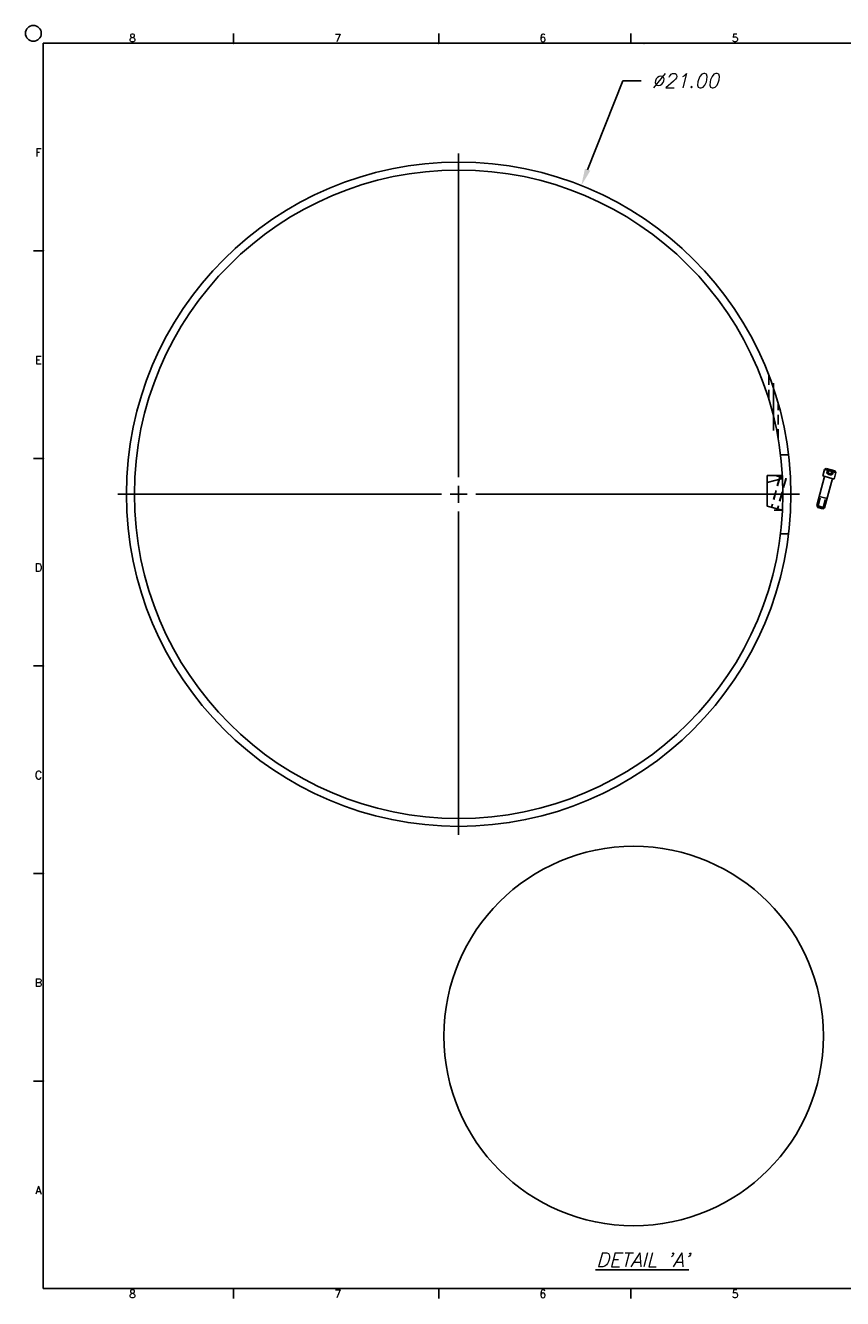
# Model space of a CAD drawing. Extents: x -27.8 to 24.3, y 5.1 to 45.6.
# Tile 1 of 2: x -27.8 to -1.9, y 5.3 to 45.6. Entities that reach past the tile are written whole.
import ezdxf
from ezdxf.enums import TextEntityAlignment as Align

# ---------------------------------------------------------------- set-up
doc = ezdxf.new("R2010")
doc.units = 0
doc.header["$LTSCALE"] = 1.2
doc.header["$MEASUREMENT"] = 0
doc.linetypes.add('CENTER', pattern=[2, 1.25, -0.25, 0.25, -0.25])
doc.linetypes.add('HIDDEN', pattern=[0.375, 0.25, -0.125])
doc.layers.get('0').update_dxf_attribs({"linetype": 'CONTINUOUS'})
doc.layers.get('DEFPOINTS').update_dxf_attribs({"linetype": 'CONTINUOUS'})
for name, color, linetype in [('DIMEN', 1, 'CONTINUOUS'), ('HARDWARE', 1, 'CONTINUOUS'), ('SHELL', 3, 'CONTINUOUS'), ('TTLBOX', 160, 'CONTINUOUS')]:
    doc.layers.add(name, color=color, linetype=linetype)
doc.styles.add('ENGR', font='Romans', dxfattribs={"oblique": 15})
doc.styles.add('ROMAND', font='Romand', dxfattribs={"height": 0.1})
doc.dimstyles.get("Standard").update_dxf_attribs({"dimtxt": 0.18, "dimasz": 0.18, "dimexe": 0.18, "dimexo": 0.0625, "dimgap": 0.09, "dimtad": 0, "dimtih": 1, "dimtoh": 1, "dimdec": 4, "dimzin": 0, "dimtxsty": 'STANDARD', "dimcen": 0.09, "dimazin": 3, "dimtfac": 1, "dimtdec": 4, "dimtofl": 0, "dimtmove": 0, "dimatfit": 3, "dimtolj": 1, "dimtzin": 0})

# ---------------------------------------------------------------- blocks, each defined once
blk = doc.blocks.new('ABORDDJ')
at = {"layer": 'TTLBOX'}
for p, q in [((-8.9844, 7.875), (-8.9844, 7.9375)), ((-7.6875, 7.875), (-7.6875, 7.9375)), ((-6.4731, 7.875), (-6.4731, 7.9375)), ((-10.1875, 7.875), (-10.1875, 0)), ((0, 7.875), (-10.1875, 7.875)), ((-10.1875, 6.5625), (-10.25, 6.5625)), ((-10.1875, 5.25), (-10.25, 5.25)), ((-10.1875, 3.9375), (-10.25, 3.9375)), ((-10.1875, 2.625), (-10.25, 2.625)), ((-10.1875, 1.3125), (-10.25, 1.3125)), ((-10.1875, 0), (0, 0)), ((-8.9844, 0), (-8.9844, -0.0625)), ((-7.6875, 0), (-7.6875, -0.0625)), ((-6.4731, 0), (-6.4731, -0.0625))]:
    blk.add_line(p, q, dxfattribs=at)
blk.add_circle((-10.25, 7.9375), 0.05, dxfattribs=at)
for p in [(-8.9844, 7.875), (-7.6875, 7.875), (-6.3906, 7.875), (-10.1875, 6.5625), (-10.1875, 5.25), (-10.1875, 5.25), (-10.1875, 3.9375), (-10.1875, 3.9375), (-10.1875, 2.625), (-10.1875, 2.625), (-10.1875, 1.3125), (-10.1875, 1.3125), (-8.9844, 0)]:
    blk.add_point(p, dxfattribs=at)
at = {"layer": 'TTLBOX', "style": 'ROMAND'}
for s, p in [('8', (-9.6227, 7.8831)), ('7', (-8.3258, 7.8831)), ('6', (-7.029, 7.8831)), ('5', (-5.8146, 7.8831)), ('F', (-10.2176, 7.1599)), ('E', (-10.2176, 5.8474)), ('D', (-10.2176, 4.5349)), ('C', (-10.2176, 3.2224)), ('B', (-10.2176, 1.9099)), ('A', (-10.2176, 0.5974)), ('8', (-9.6227, -0.0581)), ('7', (-8.3258, -0.0581)), ('6', (-7.029, -0.0581)), ('5', (-5.8146, -0.0581))]:
    blk.add_text(s, height=0.05, dxfattribs=at).set_placement(p, align=Align.CENTER)
blk = doc.blocks.new('*D9')
at = {"color": 0, "linetype": 'BYBLOCK'}
for p, q in [((-8.112, 41.093), (-9.229, 38.28)), ((-7.533, 41.093), (-8.112, 41.093)), ((-13.305, 28.56), (-13.305, 38.79)), ((-13.305, 27.75), (-13.305, 28.29)), ((-13.845, 28.02), (-24.075, 28.02)), ((-13.575, 28.02), (-13.035, 28.02)), ((-12.765, 28.02), (-2.535, 28.02)), ((-13.305, 27.48), (-13.305, 17.25))]:
    blk.add_line(p, q, dxfattribs=at)
blk.add_solid([(-9.313, 38.314), (-9.146, 38.247), (-9.429, 37.779)], dxfattribs=at)
at = {"layer": 'DEFPOINTS', "color": 0, "linetype": 'BYBLOCK'}
for p in [(-9.429, 37.779), (-17.181, 18.262)]:
    blk.add_point(p, dxfattribs=at)
at = {"color": 0, "linetype": 'BYBLOCK', "insert": (-6.143, 41.093), "char_height": 0.45, "attachment_point": 5, "style": 'ENGR'}
blk.add_mtext('\\A1;∅21.00', dxfattribs=at)

msp = doc.modelspace()

# ---------------------------------------------------------------- linework, layer by layer
at = {"layer": 'DIMEN', "linetype": 'CENTER'}
msp.add_line((-4.124, 32.776), (-4.124, 34.423), dxfattribs=at)
at = {"layer": 'HARDWARE'}
for p, q in [((-2.563, 31.342), (-2.509, 31.544)), ((-2.453, 31.576), (-2.509, 31.544)), ((-2.509, 31.544), (-2.147, 31.447)), ((-2.453, 31.576), (-2.179, 31.503)), ((-2.147, 31.447), (-2.201, 31.245)), ((-2.179, 31.503), (-2.147, 31.447)), ((-2.505, 31.326), (-2.752, 30.405)), ((-2.563, 31.342), (-2.201, 31.245)), ((-2.506, 30.339), (-2.259, 31.26)), ((-2.675, 30.691), (-2.429, 30.625)), ((-2.752, 30.405), (-2.506, 30.339)), ((-2.752, 30.405), (-2.72, 30.349)), ((-2.72, 30.349), (-2.562, 30.306)), ((-2.506, 30.339), (-2.562, 30.306))]:
    msp.add_line(p, q, dxfattribs=at)
at = {"layer": 'HARDWARE', "linetype": 'HIDDEN'}
for p, q in [((-2.408, 31.564), (-2.441, 31.444)), ((-2.362, 31.552), (-2.39, 31.448)), ((-2.27, 31.527), (-2.298, 31.423)), ((-2.224, 31.515), (-2.256, 31.394)), ((-2.72, 30.349), (-2.631, 30.679)), ((-2.562, 30.306), (-2.474, 30.637))]:
    msp.add_line(p, q, dxfattribs=at)
for centre, radius, start, end in [((-2.418, 31.483), 0.0448, 240.2688, 309.3559), ((-2.319, 31.527), 0.147, 214.452, 295.548), ((-2.333, 31.478), 0.0649, 207.5372, 302.4628), ((-2.256, 31.439), 0.0448, 200.6441, 269.7312)]:
    msp.add_arc(centre, radius, start, end, dxfattribs=at)
at = {"layer": 'SHELL', "linetype": 'HIDDEN'}
for p, q in [((-4.274, 33.77), (-4.274, 34.536)), ((-3.975, 32.523), (-3.975, 33.642)), ((-3.923, 31.32), (-4.182, 30.354)), ((-3.916, 31.318), (-4.175, 30.352)), ((-3.733, 31.269), (-3.992, 30.303)), ((-3.726, 31.267), (-3.985, 30.301))]:
    msp.add_line(p, q, dxfattribs=at)
at = {"layer": 'SHELL'}
for p, q in [((-3.899, 32.014), (-3.648, 32.014)), ((-4.325, 31.357), (-3.84, 31.357)), ((-4.325, 30.392), (-4.325, 31.357)), ((-4.325, 31.136), (-3.836, 31.267)), ((-4.066, 31.358), (-3.837, 31.297)), ((-4.325, 30.392), (-3.836, 30.261)), ((-4.098, 30.262), (-3.835, 30.262)), ((-3.899, 29.514), (-3.648, 29.514))]:
    msp.add_line(p, q, dxfattribs=at)
for radius in [10.5, 10.5, 10.25]:
    msp.add_circle((-14.073, 30.764), radius, dxfattribs=at)
at = {"layer": 'SHELL', "color": 1}
msp.add_circle((-8.54, 13.635), 5.999, dxfattribs=at)

# ---------------------------------------------------------------- block references
at = {"layer": 'TTLBOX', "xscale": 5, "yscale": 5, "zscale": 5}
msp.add_blockref('ABORDDJ', (23.736, 5.648), dxfattribs=at)

# ---------------------------------------------------------------- texts
at = {"layer": 'SHELL', "color": 1, "style": 'ENGR', "oblique": 15}
msp.add_text("%%uDETAIL 'A'", height=0.45, dxfattribs=at).set_placement((-9.725, 6.333))

# ---------------------------------------------------------------- dimensions: what is measured, and where the dimension line sits
at = {"layer": 'DIMEN'}
dim = msp.add_diameter_dim_2p(p1=(-17.949, 21.006), p2=(-10.197, 40.522), dimstyle='STANDARD', override={"dimscale": 3, "dimtxt": 0.15, "dimexo": 0.125, "dimdec": 2, "dimtxsty": 'ENGR', "dimcen": -0.09, "dimtdec": 2}, dxfattribs=at)
dim.commit()
dim.dimension.update_dxf_attribs({"geometry": '*D9', "text_midpoint": (-6.911, 43.837), "dimtype": 163, "insert": (-0.768, 2.744)})

doc.saveas('drawing.dxf')
